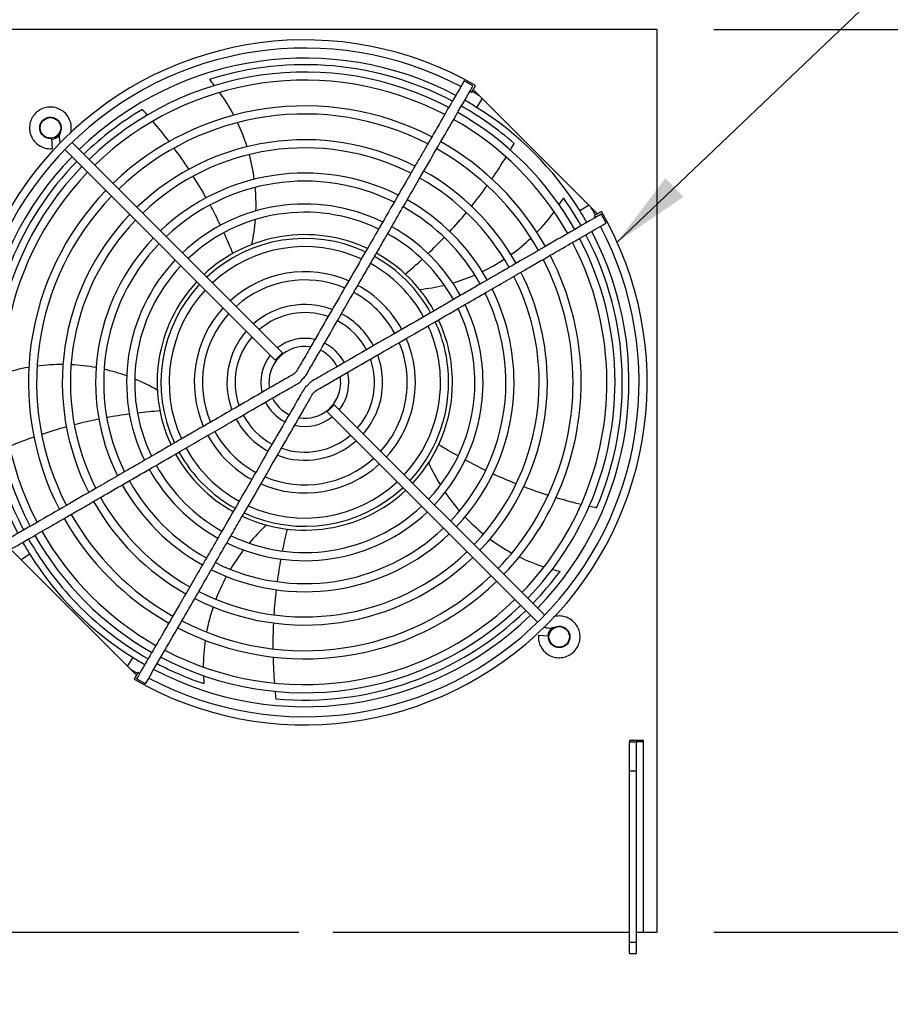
# Model space of a CAD drawing. Header units: inches. Extents: x -1 to 102, y 3 to 82.
# Tile 15 of 19: x 74.27 to 81.99, y 58.56 to 67.28. Entities that reach past the tile are written whole.
import ezdxf

# ---------------------------------------------------------------- set-up
doc = ezdxf.new("R2010")
doc.units = ezdxf.units.IN
doc.header["$LTSCALE"] = 12
doc.header["$MEASUREMENT"] = 0
doc.header["$PDSIZE"] = -1
doc.linetypes.add('SLD-Solid', pattern=[0])
for name, color, linetype, lineweight in [('DIMENSIONS', 140, 'SLD-Solid', 25), ('DIMENSIONS @ 1', 140, 'SLD-Solid', 25), ('TEXT @ 1', 140, 'SLD-Solid', 25)]:
    doc.layers.add(name, color=color, linetype=linetype, lineweight=lineweight)
doc.styles.add('ROMANS', font='romans.shx')
doc.dimstyles.new('FSTD1', dxfattribs={"dimtxt": 0.65, "dimasz": 0.7, "dimexe": 0.5, "dimexo": 0.5, "dimgap": 0.25, "dimtad": 1, "dimzin": 1, "dimdsep": 46, "dimtxsty": 'ROMANS', "dimcen": 0.5, "dimadec": 0, "dimazin": 0, "dimtfac": 1, "dimtmove": 0, "dimatfit": 3, "dimfxl": 0, "dimtolj": 1, "dimarcsym": 0})

# ---------------------------------------------------------------- blocks, each defined once
blk = doc.blocks.new('*D112')
at = {"layer": 'Defpoints', "color": 0}
for p in [(79.9214, 59.1983), (85.6121, 59.1983), (82.0774, 37.9203)]:
    blk.add_point(p, dxfattribs=at)
at = {"layer": 'DIMENSIONS', "color": 0, "lineweight": -2}
for p, q in [((80.4214, 59.1983), (86.1121, 59.1983)), ((85.6121, 38.6203), (85.6121, 58.4983)), ((82.5774, 37.9203), (86.1121, 37.9203))]:
    blk.add_line(p, q, dxfattribs=at)
at = {"layer": 'DIMENSIONS', "color": 0}
for points in [[(85.4954, 58.4983), (85.7287, 58.4983), (85.6121, 59.1983)], [(85.4954, 38.6203), (85.7287, 38.6203), (85.6121, 37.9203)]]:
    blk.add_solid(points, dxfattribs=at)
at = {"layer": 'DIMENSIONS', "color": 0, "char_height": 0.65, "attachment_point": 5, "rotation": 90, "style": 'ROMANS'}
for s, insert in [('\\A1;[540.5]', (86.3573, 48.5593)), ('\\A1;21.28', (85.0371, 48.5593))]:
    blk.add_mtext(s, dxfattribs=dict(at, insert=insert))
blk = doc.blocks.new('*D93')
at = {"layer": 'Defpoints', "color": 0}
for p in [(79.9214, 67.1983), (82.0774, 37.9203), (87.5278, 37.9203)]:
    blk.add_point(p, dxfattribs=at)
at = {"layer": 'DIMENSIONS', "color": 0, "lineweight": -2}
for p, q in [((80.4214, 67.1983), (88.0278, 67.1983)), ((87.5278, 66.4983), (87.5278, 38.6203)), ((82.5774, 37.9203), (88.0278, 37.9203))]:
    blk.add_line(p, q, dxfattribs=at)
at = {"layer": 'DIMENSIONS', "color": 0}
for points in [[(87.4111, 66.4983), (87.6445, 66.4983), (87.5278, 67.1983)], [(87.4111, 38.6203), (87.6445, 38.6203), (87.5278, 37.9203)]]:
    blk.add_solid(points, dxfattribs=at)
at = {"layer": 'DIMENSIONS', "color": 0, "char_height": 0.65, "attachment_point": 5, "rotation": 90, "style": 'ROMANS'}
for s, insert in [('\\A1;[743.7]', (88.2731, 52.5593)), ('\\A1;29.28', (86.9528, 52.5593))]:
    blk.add_mtext(s, dxfattribs=dict(at, insert=insert))
blk = doc.blocks.new('*D95')
at = {"layer": 'Defpoints', "color": 0}
for p in [(79.9214, 73.4419), (82.0774, 69.9203), (79.9214, 67.1983)]:
    blk.add_point(p, dxfattribs=at)
at = {"layer": 'DIMENSIONS', "color": 0, "lineweight": -2}
for p, q in [((79.9214, 67.6983), (79.9214, 73.9419)), ((82.0774, 70.4203), (82.0774, 73.9419)), ((79.9214, 73.4419), (75.9666, 73.4419)), ((81.3774, 73.4419), (80.6214, 73.4419))]:
    blk.add_line(p, q, dxfattribs=at)
at = {"layer": 'DIMENSIONS', "color": 0}
for points in [[(80.6214, 73.5586), (80.6214, 73.3253), (79.9214, 73.4419)], [(81.3774, 73.5586), (81.3774, 73.3253), (82.0774, 73.4419)]]:
    blk.add_solid(points, dxfattribs=at)
at = {"layer": 'DIMENSIONS', "color": 0, "char_height": 0.65, "attachment_point": 5, "style": 'ROMANS'}
for s, insert in [('\\A1;2.16', (77.594, 74.0169)), ('\\A1;[54.8]', (77.594, 72.6967))]:
    blk.add_mtext(s, dxfattribs=dict(at, insert=insert))
blk = doc.blocks.new('*D97')
at = {"layer": 'Defpoints', "color": 0}
for p in [(71.2774, 78.3783), (82.0774, 69.9203), (71.2774, 67.1983)]:
    blk.add_point(p, dxfattribs=at)
at = {"layer": 'DIMENSIONS', "color": 0, "lineweight": -2}
for p, q in [((71.2774, 67.6983), (71.2774, 78.8783)), ((82.0774, 70.4203), (82.0774, 78.8783)), ((81.3774, 78.3783), (71.9774, 78.3783))]:
    blk.add_line(p, q, dxfattribs=at)
at = {"layer": 'DIMENSIONS', "color": 0}
for points in [[(71.9774, 78.495), (71.9774, 78.2616), (71.2774, 78.3783)], [(81.3774, 78.495), (81.3774, 78.2616), (82.0774, 78.3783)]]:
    blk.add_solid(points, dxfattribs=at)
at = {"layer": 'DIMENSIONS', "color": 0, "char_height": 0.65, "attachment_point": 5, "style": 'ROMANS'}
for s, insert in [('\\A1;10.80', (76.6774, 78.9533)), ('\\A1;[274.3]', (76.6774, 77.6331))]:
    blk.add_mtext(s, dxfattribs=dict(at, insert=insert))

msp = doc.modelspace()

# ---------------------------------------------------------------- linework, layer by layer
for p, q in [((79.9214, 67.1983), (71.2774, 67.1983)), ((79.9214, 59.1983), (79.9214, 67.1983)), ((78.287, 66.6973), (78.2091, 66.7423)), ((78.2744, 66.6383), (78.3104, 66.7007)), ((78.2894, 66.6643), (79.3905, 65.5632)), ((78.3682, 66.5856), (78.3194, 66.5076)), ((74.5497, 66.2306), (74.5576, 66.1409)), ((76.5984, 64.3319), (74.7364, 66.1939)), ((74.674, 66.129), (76.5348, 64.2682)), ((79.2337, 65.5933), (79.3117, 65.642)), ((79.4268, 65.5842), (79.3645, 65.5482)), ((79.4685, 65.4829), (79.4235, 65.5609)), ((76.5984, 64.3319), (76.5348, 64.2682)), ((76.9944, 63.8086), (77.058, 63.8723)), ((78.9207, 62.0096), (77.058, 63.8723)), ((76.9944, 63.8086), (78.8581, 61.9449)), ((74.2023, 62.5773), (75.3034, 61.4762)), ((74.3591, 62.5473), (74.2811, 62.4985)), ((78.8671, 61.8314), (78.9567, 61.8236)), ((75.2247, 61.5549), (75.2734, 61.633)), ((75.3184, 61.5022), (75.2824, 61.4398)), ((75.3837, 61.3982), (75.3058, 61.4432)), ((79.7999, 60.8966), (79.6749, 60.8966)), ((79.6749, 60.8966), (79.6749, 60.8866)), ((79.6749, 60.8866), (79.7369, 60.8866)), ((79.6749, 60.6269), (79.6749, 60.8866)), ((79.7369, 60.6269), (79.7369, 60.8866)), ((79.7679, 60.8866), (79.7369, 60.8866)), ((79.7999, 60.8866), (79.7679, 60.8866)), ((79.7999, 59.1983), (79.7999, 60.8966)), ((79.6749, 59.1109), (79.6749, 60.6269)), ((79.6749, 60.6269), (79.7369, 60.6269)), ((79.7369, 59.1109), (79.7369, 60.6269)), ((72.6766, 59.1983), (76.7435, 59.1983)), ((77.0453, 59.1983), (79.6749, 59.1983)), ((79.7369, 59.1984), (79.7679, 59.1984)), ((79.7369, 59.1983), (79.9214, 59.1983)), ((79.7679, 59.1984), (79.7999, 59.1984)), ((79.6749, 59.0109), (79.6749, 59.1109)), ((79.6749, 59.1109), (79.7369, 59.1109)), ((79.7369, 59.0109), (79.7369, 59.1109)), ((79.6749, 59.0109), (79.7369, 59.0109))]:
    msp.add_line(p, q)
for centre in [(74.5415, 66.3252), (79.0514, 61.8153)]:
    msp.add_circle(centre, 0.091)
for centre, radius, start, end in [((76.7964, 64.0703), 3.035, 60.07655, 209.92298), ((76.7964, 64.0703), 2.963, 62.18122, 207.81651), ((76.7964, 64.0703), 2.874, 62.24916, 134.10073), ((76.7964, 64.0703), 2.815, 62.29378, 107.48373), ((76.7964, 64.0703), 2.75, 62.35281, 134.06298), ((76.7964, 64.0703), 2.678, 62.4161, 134.03416), ((74.664, 65.6442), 1.7, 38.44046, 40.80895), ((74.664, 65.6442), 1.7, 27.84073, 35.84961), ((76.7964, 64.0703), 2.963, 60.07988, 60.43551), ((76.7964, 64.0703), 2.974, 58.6513, 60.07877), ((76.7964, 64.0703), 2.815, 120.77131, 134.08085), ((76.7964, 64.0703), 2.45, 62.64148, 133.94675), ((72.2176, 63.6233), 4.25, 41.50343, 42.39655), ((76.7964, 64.0703), 2.815, 48.77131, 60.46068), ((76.7964, 64.0703), 2.874, 58, 60.45304), ((76.7964, 64.0703), 2.874, 32, 58), ((76.7964, 64.0703), 2.378, 62.72001, 133.91274), ((76.7964, 64.0703), 2.678, 29.51394, 60.48416), ((76.7964, 64.0703), 2.75, 29.52647, 60.47295), ((72.2176, 63.6233), 4.25, 37.40207, 40.51576), ((74.664, 65.6442), 1.7, 17.6071, 25.36061), ((74.5415, 66.3252), 0.1015, 274.99991, 326.56378), ((76.7964, 64.0703), 2.15, 63.00937, 133.7959), ((76.7964, 64.0703), 2.078, 63.10697, 133.7594), ((72.2176, 63.6233), 4.25, 33.33165, 36.42274), ((76.7964, 64.0703), 2.378, 29.45539, 60.54817), ((76.7964, 64.0703), 2.45, 29.4717, 60.5286), ((74.9564, 68.2868), 4.25, 329.50343, 330.39655), ((76.7964, 64.0703), 2.874, 135.89651, 207.74911), ((74.664, 65.6442), 1.7, 7.64975, 15.17766), ((74.9564, 68.2868), 4.25, 325.40207, 328.51575), ((76.7964, 64.0703), 2.815, 135.91673, 179.48373), ((76.7964, 64.0703), 2.75, 135.94092, 207.65303), ((76.7964, 64.0703), 2.678, 135.9651, 207.58374), ((76.7964, 64.0703), 1.855, 63.48449, 133.60456), ((72.2176, 63.6233), 4.25, 29.34842, 32.35817), ((76.7964, 64.0703), 2.078, 29.37541, 60.623), ((76.7964, 64.0703), 2.15, 29.39896, 60.60092), ((76.7964, 64.0703), 1.783, 63.63425, 133.55431), ((74.664, 65.6442), 1.7, 358.16366, 5.20091), ((74.9564, 68.2868), 4.25, 321.33165, 324.42273), ((76.7964, 64.0703), 2.45, 136.05313, 207.35861), ((76.7964, 64.0703), 2.378, 136.08351, 207.27855), ((77.6343, 66.5847), 1.7, 326.44045, 328.80895), ((76.7964, 64.0703), 2.815, 29.54101, 35.48373), ((76.7964, 64.0703), 1.58, 64.08786, 133.36903), ((72.2176, 63.6233), 4.25, 25.64014, 28.37766), ((76.7964, 64.0703), 1.783, 29.26839, 60.73006), ((76.7964, 64.0703), 1.855, 29.30284, 60.69671), ((76.7964, 64.0703), 2.974, 29.91985, 31.3487), ((76.7964, 64.0703), 2.15, 136.19841, 206.99132), ((76.7964, 64.0703), 3.035, 240.07754, 29.92288), ((76.7964, 64.0703), 1.508, 64.28543, 133.28105), ((74.9564, 68.2868), 4.25, 317.34841, 320.35816), ((77.6343, 66.5847), 1.7, 315.84072, 323.8496), ((76.7964, 64.0703), 2.874, 29.54878, 32), ((76.7964, 64.0703), 2.963, 29.56131, 29.9216), ((76.7964, 64.0703), 2.078, 136.24345, 206.88685), ((76.7964, 64.0703), 2.963, 242.17903, 27.8199), ((74.664, 65.6442), 1.7, 348.06318, 355.589), ((76.7964, 64.0703), 1.58, 29.18084, 60.82017), ((76.7964, 64.0703), 1.855, 136.39584, 206.51685), ((76.7964, 64.0703), 1.3092, 64.93928, 133.03028), ((72.2176, 63.6233), 4.25, 21.9762, 24.668), ((76.7964, 64.0703), 1.508, 29.14098, 60.86149), ((74.9564, 68.2868), 4.25, 313.64014, 316.37766), ((76.7964, 64.0703), 2.874, 315.89651, 27.74912), ((76.7964, 64.0703), 2.815, 336.77131, 27.70503), ((76.7964, 64.0703), 1.783, 136.45315, 206.37629), ((76.7964, 64.0703), 1.275, 65.07306, 132.97877), ((76.7964, 64.0703), 1.203, 65.38667, 132.84193), ((77.6343, 66.5847), 1.7, 305.60709, 313.3606), ((76.7964, 64.0703), 2.678, 0, 27.58386), ((76.7964, 64.0703), 2.75, 0, 27.64925), ((76.7964, 64.0703), 1.275, 28.97428, 61.02162), ((76.7964, 64.0703), 1.3092, 29.01361, 60.99425), ((76.7964, 64.0703), 2.45, 0, 27.3587), ((76.7964, 64.0703), 1.58, 136.6399, 205.89758), ((76.7964, 64.0703), 1.508, 136.71773, 205.71595), ((76.7964, 64.0703), 1.203, 28.91989, 61.08716), ((74.9564, 68.2868), 4.25, 309.9762, 312.668), ((77.6343, 66.5847), 1.7, 295.64974, 303.17765), ((76.7964, 64.0703), 2.378, 0, 27.28511), ((76.7964, 64.0703), 0.98, 66.61887, 132.36947), ((77.6343, 66.5847), 1.7, 286.16365, 293.2009), ((76.7964, 64.0703), 2.078, 0, 26.8835), ((76.7964, 64.0703), 2.15, 0, 26.99486), ((76.7964, 64.0703), 1.3092, 136.97522, 205.05937), ((76.7964, 64.0703), 1.275, 137.03219, 204.9093), ((76.7964, 64.0703), 0.908, 67.1513, 132.13644), ((76.7964, 64.0703), 0.98, 28.66308, 61.33658), ((77.6343, 66.5847), 1.7, 276.06318, 283.58899), ((76.7964, 64.0703), 1.203, 137.15441, 204.62045), ((76.7964, 64.0703), 0.908, 28.55598, 61.44406), ((76.7964, 64.0703), 1.783, 0, 26.37111), ((76.7964, 64.0703), 1.855, 0, 26.51832), ((76.7964, 64.0703), 0.69, 69.45268, 131.22987), ((76.7964, 64.0703), 1.58, 0, 25.91197), ((76.7964, 64.0703), 0.98, 137.64785, 203.36734), ((76.7964, 64.0703), 0.908, 137.86345, 202.84901), ((76.7964, 64.0703), 0.618, 70.54416, 130.81055), ((76.7964, 64.0703), 0.69, 28.12457, 61.90037), ((76.7964, 64.0703), 1.508, 0, 25.717), ((76.7964, 64.0703), 0.618, 27.89801, 62.11185), ((76.7964, 64.0703), 1.203, 0, 24.62653), ((76.7964, 64.0703), 1.275, 0, 24.9169), ((76.7964, 64.0703), 1.3092, 0, 25.04434), ((76.7964, 64.0703), 0.69, 138.77869, 200.52466), ((76.7964, 64.0703), 0.618, 139.21512, 199.42221), ((76.7964, 64.0703), 0.39, 76.99891, 128.33772), ((76.7964, 64.0703), 0.39, 26.6456, 63.31567), ((76.7964, 64.0703), 0.908, 0, 22.84932), ((76.7964, 64.0703), 0.98, 0, 23.37281), ((76.7964, 64.0703), 0.39, 141.63038, 192.95388), ((76.7964, 64.0703), 0.318, 81.14443, 188.94114), ((76.7964, 64.0703), 0.318, 25.8343, 64.12405), ((76.7964, 64.0703), 0.69, 0, 20.53239), ((74.6406, 62.5286), 1.7, 89.6071, 97.36061), ((74.6406, 62.5286), 1.7, 79.64975, 87.17766), ((76.7964, 64.0703), 0.618, 0, 19.42143), ((74.6406, 62.5286), 1.7, 99.84073, 107.8496), ((74.6406, 62.5286), 1.7, 70.16365, 77.20091), ((76.7964, 64.0703), 0.39, 0, 12.97233), ((74.6406, 62.5286), 1.7, 60.06318, 67.589), ((76.7964, 64.0703), 0.318, 260.90915, 0), ((76.7964, 64.0703), 0.0361, 104.7063, 165.29419), ((76.7964, 64.0703), 0.0361, 284.70571, 345.2931), ((76.7964, 64.0703), 0.39, 321.68701, 0), ((76.7964, 64.0703), 0.318, 0, 9.18356), ((76.7964, 64.0703), 0.618, 319.17487, 0), ((76.7964, 64.0703), 0.69, 318.76503, 0), ((76.7964, 64.0703), 0.908, 317.86334, 0), ((76.7964, 64.0703), 0.98, 317.63699, 0), ((76.7964, 64.0703), 1.203, 317.14503, 0), ((76.7964, 64.0703), 1.275, 317.02935, 0), ((76.7964, 64.0703), 1.3092, 316.98074, 0), ((76.7964, 64.0703), 1.508, 316.71585, 0), ((76.7964, 64.0703), 1.58, 316.63078, 0), ((76.7964, 64.0703), 1.783, 316.44653, 0), ((76.7964, 64.0703), 1.855, 316.39616, 0), ((76.7964, 64.0703), 2.078, 316.24601, 0), ((76.7964, 64.0703), 2.15, 316.20285, 0), ((76.7964, 64.0703), 2.378, 316.08767, 0), ((76.7964, 64.0703), 2.45, 316.05302, 0), ((76.7964, 64.0703), 2.678, 315.96398, 0), ((76.7964, 64.0703), 2.75, 315.93758, 0), ((76.7964, 64.0703), 0.39, 206.67694, 243.37169), ((76.7964, 64.0703), 0.318, 205.93274, 244.18392), ((75.8065, 59.5775), 4.25, 97.64014, 100.37766), ((75.8065, 59.5775), 4.25, 93.9762, 96.668), ((76.7964, 64.0703), 0.618, 207.88231, 242.09688), ((75.8065, 59.5775), 4.25, 101.34842, 104.35817), ((76.7964, 64.0703), 0.69, 208.1264, 241.90359), ((76.7964, 64.0703), 0.39, 256.91144, 308.29439), ((75.8065, 59.5775), 4.25, 105.33165, 108.42274), ((76.7964, 64.0703), 0.908, 208.55596, 241.44407), ((75.8065, 59.5775), 4.25, 109.40207, 112.51576), ((76.7964, 64.0703), 0.98, 208.68147, 241.3177), ((76.7964, 64.0703), 0.69, 249.41687, 311.26176), ((76.7964, 64.0703), 0.618, 250.59347, 310.79548), ((80.238, 67.1232), 4.25, 237.9762, 240.668), ((76.7964, 64.0703), 2.815, 192.77131, 207.70722), ((76.7964, 64.0703), 1.3092, 209.01129, 240.99847), ((76.7964, 64.0703), 1.275, 208.98696, 241.02129), ((76.7964, 64.0703), 1.203, 208.91571, 241.08723), ((76.7964, 64.0703), 0.98, 246.63917, 312.34847), ((76.7964, 64.0703), 0.908, 247.1516, 312.13633), ((79.4467, 64.0504), 1.7, 204.06318, 211.58899), ((80.238, 67.1232), 4.25, 241.64013, 244.37766), ((76.7964, 64.0703), 1.58, 209.17421, 240.82456), ((76.7964, 64.0703), 1.508, 209.13978, 240.86276), ((80.238, 67.1232), 4.25, 245.34841, 248.35816), ((76.7964, 64.0703), 1.783, 209.2748, 240.72983), ((76.7964, 64.0703), 1.203, 245.39336, 312.8425), ((76.7964, 64.0703), 1.855, 209.30308, 240.69655), ((76.7964, 64.0703), 1.3092, 244.94828, 313.03121), ((76.7964, 64.0703), 1.275, 245.09153, 312.96428), ((79.4467, 64.0504), 1.7, 214.16364, 221.20089), ((80.238, 67.1232), 4.25, 249.33165, 252.42273), ((76.7964, 64.0703), 2.15, 209.39357, 240.60536), ((76.7964, 64.0703), 2.078, 209.37837, 240.62589), ((80.238, 67.1232), 4.25, 253.40207, 256.51575), ((76.7964, 64.0703), 1.58, 244.1033, 313.36101), ((76.7964, 64.0703), 1.508, 244.28706, 313.28042), ((80.238, 67.1232), 4.25, 257.50343, 258.39655), ((76.7964, 64.0703), 2.45, 209.47155, 240.52877), ((76.7964, 64.0703), 2.378, 209.45584, 240.54468), ((79.4467, 64.0504), 1.7, 223.64974, 231.17765), ((76.7964, 64.0703), 2.678, 209.5147, 240.48321), ((76.7964, 64.0703), 1.783, 243.62555, 313.55121), ((77.5965, 61.5435), 1.7, 132.06318, 139.58899), ((80.7634, 61.7405), 4.25, 165.9762, 168.668), ((76.7964, 64.0703), 2.874, 209.54877, 212), ((76.7964, 64.0703), 2.815, 209.54083, 240.46134), ((76.7964, 64.0703), 2.75, 209.52983, 240.47243), ((76.7964, 64.0703), 1.855, 243.48571, 313.60504), ((79.4467, 64.0504), 1.7, 233.60709, 241.3606), ((76.7964, 64.0703), 2.078, 243.11005, 313.75999), ((77.5965, 61.5435), 1.7, 142.16364, 149.2009), ((76.7964, 64.0703), 2.874, 212, 238), ((76.7964, 64.0703), 2.15, 243.00648, 313.80157), ((80.7634, 61.7405), 4.25, 169.64013, 172.37766), ((79.4467, 64.0504), 1.7, 243.84071, 251.84959), ((76.7964, 64.0703), 2.815, 315.91558, 323.48373), ((79.4467, 64.0504), 1.7, 254.44044, 256.80895), ((76.7964, 64.0703), 2.45, 242.64156, 313.94664), ((76.7964, 64.0703), 2.378, 242.71494, 313.91224), ((77.5965, 61.5435), 1.7, 151.64974, 159.17765), ((80.7634, 61.7405), 4.25, 173.34841, 176.35816), ((76.7964, 64.0703), 2.678, 242.41562, 314.03375), ((76.7964, 64.0703), 2.75, 242.34899, 314.06108), ((77.5965, 61.5435), 1.7, 161.60709, 169.3606), ((76.7964, 64.0703), 2.815, 264.77131, 314.08079), ((76.7964, 64.0703), 2.874, 242.24915, 314.10073), ((80.7634, 61.7405), 4.25, 177.33165, 180.42273), ((79.0514, 61.8153), 0.1015, 123.88236, 174.99983), ((77.5965, 61.5435), 1.7, 171.84072, 179.84959), ((76.7964, 64.0703), 2.874, 238, 240.45303), ((80.7634, 61.7405), 4.25, 181.40207, 184.51575), ((76.7964, 64.0703), 2.974, 238.6513, 240.07876), ((76.7964, 64.0703), 2.815, 242.29452, 251.48373), ((76.7964, 64.0703), 2.963, 240.07881, 240.43755), ((77.5965, 61.5435), 1.7, 182.44044, 184.80895), ((80.7634, 61.7405), 4.25, 185.50343, 186.39655)]:
    msp.add_arc(centre, radius, start, end)
for points, knots in [([(78.2091, 66.7423), (78.1664, 66.6683), (78.1006, 66.5545), (78.002, 66.3836), (77.9248, 66.2498), (77.8613, 66.14), (77.8053, 66.043), (77.75, 65.9472), (77.6086, 65.7023), (77.3926, 65.3283), (77.1057, 64.8307), (76.897, 64.471), (76.7767, 64.2605), (76.7393, 64.1973), (76.7242, 64.1685), (76.6987, 64.1416), (76.6581, 64.1213), (76.6105, 64.0927), (76.535, 64.0496), (76.3992, 63.9709), (76.214, 63.8641), (76.009, 63.7457), (75.8444, 63.6507), (75.7105, 63.5734), (75.5952, 63.5068), (75.4647, 63.4315), (75.3081, 63.341), (75.124, 63.2347), (74.9125, 63.1126), (74.6756, 62.9758), (74.4046, 62.8194), (74.232, 62.7197), (74.1243, 62.6576)], [0, 0, 0, 0, 0.038965, 0.071371, 0.09722, 0.116795, 0.134952, 0.153449, 0.172284, 0.276837, 0.370159, 0.460468, 0.485527, 0.491789, 0.497311, 0.501794, 0.510125, 0.519838, 0.529723, 0.553706, 0.598598, 0.637004, 0.672453, 0.693962, 0.714594, 0.739279, 0.769533, 0.805355, 0.845959, 0.891934, 0.943281, 1, 1, 1, 1]), ([(76.7842, 64.1076), (76.7933, 64.1176), (76.8143, 64.1405), (76.8389, 64.1911), (76.8717, 64.2454), (76.9041, 64.3022), (76.9719, 64.4193), (77.0683, 64.5866), (77.1906, 64.7982), (77.2887, 64.9681), (77.3676, 65.1048), (77.4342, 65.2201), (77.5093, 65.3502), (77.5996, 65.5066), (77.706, 65.691), (77.8287, 65.9034), (77.9663, 66.1417), (78.1239, 66.4147), (78.2243, 66.5887), (78.287, 66.6973)], [0, 0, 0, 0, 0.012304, 0.033203, 0.054552, 0.076349, 0.098595, 0.190089, 0.269748, 0.343445, 0.386584, 0.427871, 0.476825, 0.537122, 0.608761, 0.69016, 0.7825, 0.88578, 1, 1, 1, 1]), ([(74.7196, 66.2748), (74.7219, 66.283), (74.7263, 66.3053), (74.7275, 66.3474), (74.7145, 66.3984), (74.685, 66.4461), (74.6443, 66.482), (74.5959, 66.5047), (74.5432, 66.5127), (74.4904, 66.5056), (74.4418, 66.484), (74.4016, 66.45), (74.3733, 66.4075), (74.3577, 66.3605), (74.3551, 66.3171), (74.3615, 66.2776), (74.375, 66.2408), (74.4003, 66.2024), (74.4394, 66.1676), (74.4948, 66.142), (74.5337, 66.1409), (74.5576, 66.1409)], [0.0716496, 0.0716496, 0.0716496, 0.0716496, 0.0970357, 0.1390063, 0.1960916, 0.2508087, 0.3034759, 0.3556092, 0.4077253, 0.4598281, 0.5119298, 0.5640174, 0.6143914, 0.6618659, 0.7099472, 0.7419878, 0.7805667, 0.8256734, 0.8772927, 0.9354077, 1, 1, 1, 1]), ([(74.5497, 66.2306), (74.5369, 66.2306), (74.5163, 66.2313), (74.4877, 66.2452), (74.4685, 66.2628), (74.4538, 66.2853), (74.4452, 66.3136), (74.447, 66.3472), (74.4603, 66.3784), (74.4838, 66.4032), (74.5145, 66.4184), (74.5485, 66.422), (74.5816, 66.4135), (74.6095, 66.3943), (74.6284, 66.3677), (74.6366, 66.3394), (74.6371, 66.3108), (74.6264, 66.283), (74.6185, 66.2505), (74.6202, 66.219), (74.6255, 66.1992), (74.6283, 66.1917)], [0, 0, 0, 0, 0.054074, 0.1011368, 0.1411611, 0.1741227, 0.2249242, 0.275351, 0.3269691, 0.3787244, 0.4304798, 0.4822348, 0.5339621, 0.5853742, 0.6361351, 0.6816639, 0.7203718, 0.7663674, 0.8182137, 0.8744383, 0.9110701, 0.9110701, 0.9110701, 0.9110701]), ([(79.4235, 65.5609), (79.3255, 65.5043), (79.1694, 65.4142), (78.9257, 65.2735), (78.7157, 65.1522), (78.5325, 65.0465), (78.378, 64.9573), (78.2451, 64.8805), (78.1236, 64.8104), (78.003, 64.7408), (77.8264, 64.6388), (77.5921, 64.5035), (77.2987, 64.3344), (77.085, 64.2103), (76.9518, 64.1341), (76.9035, 64.105), (76.86, 64.0836), (76.84, 64.0663), (76.8322, 64.0596)], [0, 0, 0, 0, 0.103002, 0.195186, 0.276552, 0.347101, 0.406832, 0.455212, 0.500882, 0.547363, 0.594655, 0.705138, 0.818442, 0.933676, 0.952961, 0.971831, 0.990642, 1, 1, 1, 1]), ([(75.3837, 61.3982), (75.4459, 61.5059), (75.5445, 61.6766), (75.6972, 61.9411), (75.8266, 62.1652), (75.9369, 62.3563), (76.0294, 62.5166), (76.1114, 62.6585), (76.1899, 62.7944), (76.2978, 62.9814), (76.4367, 63.2218), (76.6073, 63.5177), (76.7332, 63.7349), (76.8109, 63.8705), (76.8403, 63.9195), (76.8614, 63.9616), (76.8903, 63.9969), (76.9328, 64.0181), (77.0574, 64.0925), (77.2726, 64.2144), (77.5734, 64.389), (77.8852, 64.5688), (78.1555, 64.7249), (78.3808, 64.855), (78.5556, 64.9559), (78.6997, 65.0391), (78.8244, 65.1111), (78.945, 65.1807), (79.0933, 65.2663), (79.2744, 65.3709), (79.3928, 65.4392), (79.4685, 65.4829)], [0, 0, 0, 0, 0.056758, 0.106884, 0.150381, 0.187246, 0.21748, 0.243265, 0.269458, 0.296238, 0.35156, 0.408795, 0.467611, 0.477517, 0.487208, 0.496289, 0.501128, 0.50978, 0.519634, 0.574238, 0.633633, 0.69423, 0.754784, 0.790309, 0.824719, 0.856067, 0.873779, 0.897028, 0.925815, 0.960139, 1, 1, 1, 1]), ([(74.1693, 62.5796), (74.2439, 62.6227), (74.3586, 62.6889), (74.5306, 62.7882), (74.665, 62.8658), (74.7753, 62.9295), (74.8731, 62.9859), (74.9698, 63.0418), (75.217, 63.1845), (75.5404, 63.3712), (75.9376, 63.6007), (76.2545, 63.7831), (76.5034, 63.9282), (76.6591, 64.016), (76.7224, 64.0546), (76.75, 64.0669), (76.7597, 64.0786), (76.7608, 64.08)], [0, 0, 0, 0, 0.078445, 0.143556, 0.195333, 0.234495, 0.271108, 0.308409, 0.346399, 0.557051, 0.682439, 0.805969, 0.923116, 0.971766, 0.983917, 0.998368, 1, 1, 1, 1]), ([(76.8069, 64.0347), (76.7946, 64.0173), (76.7739, 63.988), (76.7131, 63.8779), (76.6148, 63.7116), (76.4787, 63.4744), (76.336, 63.2277), (76.1901, 62.9748), (76.0569, 62.7442), (75.9378, 62.5379), (75.8359, 62.3613), (75.752, 62.2161), (75.6797, 62.0908), (75.61, 61.9701), (75.524, 61.8211), (75.4187, 61.6388), (75.3498, 61.5195), (75.3058, 61.4432)], [0, 0, 0, 0, 0.019411, 0.038678, 0.123887, 0.214609, 0.311946, 0.409504, 0.507076, 0.578628, 0.648113, 0.711343, 0.746569, 0.793048, 0.850779, 0.919763, 1, 1, 1, 1]), ([(78.8671, 61.8314), (78.8668, 61.8109), (78.8672, 61.7778), (78.8854, 61.7292), (78.9108, 61.6927), (78.946, 61.6606), (78.9908, 61.6376), (79.0444, 61.6281), (79.0965, 61.6333), (79.1457, 61.6532), (79.1877, 61.6865), (79.2185, 61.7303), (79.2357, 61.781), (79.2379, 61.8345), (79.2249, 61.8863), (79.1981, 61.932), (79.1569, 61.9709), (79.1067, 61.9949), (79.0521, 62.0024), (79.0181, 61.9988), (79.0013, 61.9936)], [0, 0, 0, 0, 0.0554624, 0.1051672, 0.1491013, 0.1872547, 0.2461037, 0.2962137, 0.3474842, 0.3997653, 0.452187, 0.5046082, 0.5570294, 0.609451, 0.6618416, 0.7137831, 0.765145, 0.8282518, 0.8758557, 0.927939, 0.927939, 0.927939, 0.927939]), ([(78.9148, 61.9034), (78.919, 61.9017), (78.9325, 61.8971), (78.9547, 61.8932), (78.9944, 61.8935), (79.0312, 61.9126), (79.074, 61.9093), (79.1042, 61.8966), (79.129, 61.8735), (79.1444, 61.8429), (79.1482, 61.8088), (79.1399, 61.7756), (79.1207, 61.7475), (79.0939, 61.7284), (79.0619, 61.7189), (79.0308, 61.7209), (79.0022, 61.7324), (78.9778, 61.752), (78.9628, 61.7773), (78.9563, 61.8029), (78.9565, 61.8158), (78.9567, 61.8236)], [0.083826, 0.083826, 0.083826, 0.083826, 0.104193, 0.1488624, 0.1885836, 0.285649, 0.3323256, 0.3830429, 0.4345011, 0.4863108, 0.5381632, 0.5900378, 0.6419122, 0.6923793, 0.7392789, 0.7940182, 0.8333276, 0.8807235, 0.9361692, 0.9670679, 1, 1, 1, 1])]:
    msp.add_open_spline(points, degree=3, knots=knots)

# ---------------------------------------------------------------- dimensions: what is measured, and where the dimension line sits
at = {"layer": 'DIMENSIONS @ 1'}
for base, p2, picture, middle in [((71.2774, 78.3783), (71.2774, 67.1983), '*D97', (76.6774, 78.3783)), ((79.9214, 73.4419), (79.9214, 67.1983), '*D95', (77.594, 73.4419))]:
    dim = msp.add_linear_dim(base=base, p1=(82.0774, 69.9203), p2=p2, dimstyle='FSTD1', override={"dimscale": 1, "dimpost": '\\X', "dimtix": 0, "dimtofl": 1, "dimtmove": 0, "dimatfit": 3}, dxfattribs=at)
    dim.commit()
    dim.dimension.update_dxf_attribs({"geometry": picture, "text_midpoint": middle})
for base, p1, p2, picture, middle in [((87.5278, 37.9203), (79.9214, 67.1983), (82.0774, 37.9203), '*D93', (87.5278, 52.5593)), ((85.6121, 59.1983), (82.0774, 37.9203), (79.9214, 59.1983), '*D112', (85.6121, 48.5593))]:
    dim = msp.add_linear_dim(base=base, p1=p1, p2=p2, angle=90, dimstyle='FSTD1', override={"dimscale": 1, "dimpost": '\\X', "dimtix": 0, "dimtofl": 1, "dimtmove": 0, "dimatfit": 3}, dxfattribs=at)
    dim.commit()
    dim.dimension.update_dxf_attribs({"geometry": picture, "text_midpoint": middle})

# ---------------------------------------------------------------- leaders
at = {"layer": 'TEXT @ 1'}
msp.add_leader([(79.5661, 65.314), (83.577, 69.1383), (84.2981, 69.1383)], dimstyle='FSTD1', override={"dimscale": 1}, dxfattribs=at)

doc.saveas('drawing.dxf')
